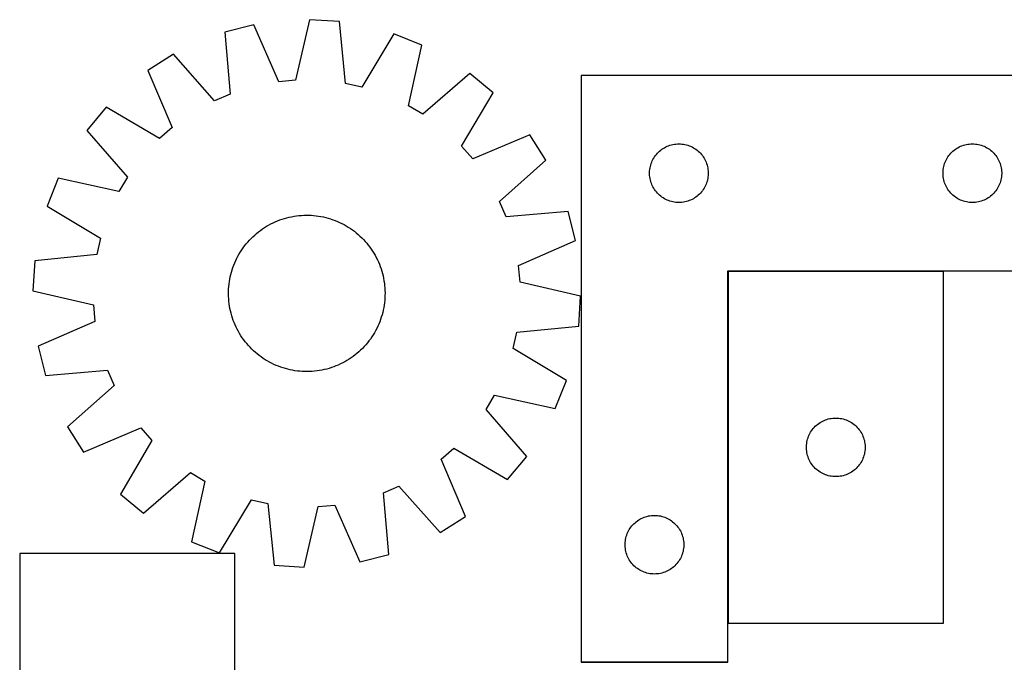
# Model space of a CAD drawing. Header units: millimetres. Extents: x 7 to 1493, y 7 to 2993.
# Tile 7 of 14: x 7 to 510, y 2665 to 2993. Entities that reach past the tile are written whole.
import ezdxf

# ---------------------------------------------------------------- set-up
doc = ezdxf.new("R2010")
doc.units = ezdxf.units.MM
doc.layers.add('COMMON', color=5, linetype='CONTINUOUS', true_color=0x0000ff)
doc.layers.add('CUT', color=7, linetype='CONTINUOUS', true_color=0x000000)

msp = doc.modelspace()

# ---------------------------------------------------------------- linework, layer by layer
at = {"layer": 'COMMON'}
for p, q in [((368.665724, 2864.774482), (368.665724, 2684.774482)), ((478.765725, 2864.874483), (368.765725, 2864.874483)), ((368.565724, 2664.874483), (293.565724, 2664.874483))]:
    msp.add_line(p, q, dxfattribs=at)
at = {"layer": 'CUT'}
for p, q in [((126.290148, 2990.856843), (111.380095, 2987.05936)), ((139.00959, 2961.750306), (126.290148, 2990.856843)), ((154.707488, 2993.48755), (147.547427, 2962.540687)), ((170.061277, 2992.491711), (154.707488, 2993.48755)), ((173.163771, 2960.879225), (170.061277, 2992.491711)), ((111.380095, 2987.05936), (114.13358, 2955.414565)), ((197.900706, 2986.21222), (181.527978, 2958.992585)), ((212.195297, 2980.520539), (197.900706, 2986.21222)), ((205.377148, 2949.496555), (212.195297, 2980.520539)), ((85.166532, 2975.775969), (72.159716, 2967.556888)), ((106.257855, 2952.02453), (85.166532, 2975.775969)), ((72.159716, 2967.556888), (84.557215, 2938.311773)), ((236.731698, 2965.945532), (212.748978, 2945.117572)), ((248.567835, 2956.115151), (236.731698, 2965.945532)), ((293.565724, 2964.974483), (293.565724, 2664.974483)), ((543.565724, 2964.974483), (293.565724, 2964.974483)), ((147.547427, 2962.540687), (139.00959, 2961.750306)), ((181.527978, 2958.992585), (173.163771, 2960.879225)), ((114.13358, 2955.414565), (106.257855, 2952.02453)), ((232.496452, 2928.716512), (248.567835, 2956.115151)), ((212.748978, 2945.117572), (205.377148, 2949.496555)), ((50.715895, 2948.725309), (40.885514, 2936.889172)), ((78.114534, 2932.653926), (50.715895, 2948.725309)), ((40.885514, 2936.889172), (61.713474, 2912.906452)), ((84.557215, 2938.311773), (78.114534, 2932.653926)), ((267.399415, 2934.67133), (238.154299, 2922.273831)), ((275.618495, 2921.664514), (267.399415, 2934.67133)), ((339.004001, 2929.264013), (339.745657, 2929.479899)), ((339.745657, 2929.479899), (340.497443, 2929.657318)), ((340.497443, 2929.657318), (341.257365, 2929.795801)), ((341.257365, 2929.795801), (342.023409, 2929.894981)), ((342.023409, 2929.894981), (342.793542, 2929.954594)), ((342.793542, 2929.954594), (343.565724, 2929.974483)), ((343.565724, 2929.974483), (344.337905, 2929.954594)), ((344.337905, 2929.954594), (345.108039, 2929.894981)), ((345.108039, 2929.894981), (345.874082, 2929.795801)), ((345.874082, 2929.795801), (346.634005, 2929.657318)), ((346.634005, 2929.657318), (347.38579, 2929.479899)), ((347.38579, 2929.479899), (348.127446, 2929.264013)), ((489.004001, 2929.264013), (489.745657, 2929.479899)), ((489.745657, 2929.479899), (490.497443, 2929.657318)), ((490.497443, 2929.657318), (491.257365, 2929.795801)), ((491.257365, 2929.795801), (492.023409, 2929.894981)), ((492.023409, 2929.894981), (492.793542, 2929.954594)), ((492.793542, 2929.954594), (493.565724, 2929.974483)), ((493.565724, 2929.974483), (494.337905, 2929.954594)), ((494.337905, 2929.954594), (495.108039, 2929.894981)), ((495.108039, 2929.894981), (495.874082, 2929.795801)), ((495.874082, 2929.795801), (496.634005, 2929.657318)), ((496.634005, 2929.657318), (497.38579, 2929.479899)), ((497.38579, 2929.479899), (498.127446, 2929.264013)), ((238.154299, 2922.273831), (232.496452, 2928.716512)), ((331.568135, 2923.977697), (332.047517, 2924.58338)), ((332.047517, 2924.58338), (332.557443, 2925.163583)), ((332.557443, 2925.163583), (333.096561, 2925.716766)), ((333.096561, 2925.716766), (333.663442, 2926.241462)), ((333.663442, 2926.241462), (334.256581, 2926.73628)), ((334.256581, 2926.73628), (334.874407, 2927.199908)), ((334.874407, 2927.199908), (335.515281, 2927.631116)), ((335.515281, 2927.631116), (336.177503, 2928.028761)), ((336.177503, 2928.028761), (336.859317, 2928.391789)), ((336.859317, 2928.391789), (337.558915, 2928.719236)), ((337.558915, 2928.719236), (338.274442, 2929.010235)), ((338.274442, 2929.010235), (339.004001, 2929.264013)), ((348.127446, 2929.264013), (348.857005, 2929.010235)), ((348.857005, 2929.010235), (349.572532, 2928.719236)), ((349.572532, 2928.719236), (350.27213, 2928.391789)), ((350.27213, 2928.391789), (350.953945, 2928.028761)), ((350.953945, 2928.028761), (351.616166, 2927.631116)), ((351.616166, 2927.631116), (352.25704, 2927.199908)), ((352.25704, 2927.199908), (352.874866, 2926.73628)), ((352.874866, 2926.73628), (353.468005, 2926.241462)), ((353.468005, 2926.241462), (354.034886, 2925.716766)), ((354.034886, 2925.716766), (354.574004, 2925.163583)), ((354.574004, 2925.163583), (355.08393, 2924.58338)), ((355.08393, 2924.58338), (355.563312, 2923.977697)), ((481.568135, 2923.977697), (482.047517, 2924.58338)), ((482.047517, 2924.58338), (482.557443, 2925.163583)), ((482.557443, 2925.163583), (483.096561, 2925.716766)), ((483.096561, 2925.716766), (483.663442, 2926.241462)), ((483.663442, 2926.241462), (484.256581, 2926.73628)), ((484.256581, 2926.73628), (484.874407, 2927.199908)), ((484.874407, 2927.199908), (485.515281, 2927.631116)), ((485.515281, 2927.631116), (486.177503, 2928.028761)), ((486.177503, 2928.028761), (486.859317, 2928.391789)), ((486.859317, 2928.391789), (487.558915, 2928.719236)), ((487.558915, 2928.719236), (488.274442, 2929.010235)), ((488.274442, 2929.010235), (489.004001, 2929.264013)), ((498.127446, 2929.264013), (498.857005, 2929.010235)), ((498.857005, 2929.010235), (499.572532, 2928.719236)), ((499.572532, 2928.719236), (500.27213, 2928.391789)), ((500.27213, 2928.391789), (500.953945, 2928.028761)), ((500.953945, 2928.028761), (501.616166, 2927.631116)), ((501.616166, 2927.631116), (502.25704, 2927.199908)), ((502.25704, 2927.199908), (502.874866, 2926.73628)), ((502.874866, 2926.73628), (503.468005, 2926.241462)), ((503.468005, 2926.241462), (504.034886, 2925.716766)), ((504.034886, 2925.716766), (504.574004, 2925.163583)), ((504.574004, 2925.163583), (505.08393, 2924.58338)), ((505.08393, 2924.58338), (505.563312, 2923.977697)), ((251.867057, 2900.573191), (275.618495, 2921.664514)), ((329.163475, 2919.166767), (329.398385, 2919.902618)), ((329.398385, 2919.902618), (329.670864, 2920.625401)), ((329.670864, 2920.625401), (329.98019, 2921.333199)), ((329.98019, 2921.333199), (330.325542, 2922.024134)), ((330.325542, 2922.024134), (330.706004, 2922.696375)), ((330.706004, 2922.696375), (331.120568, 2923.348139)), ((331.120568, 2923.348139), (331.568135, 2923.977697)), ((355.563312, 2923.977697), (356.010879, 2923.348139)), ((356.010879, 2923.348139), (356.425443, 2922.696375)), ((356.425443, 2922.696375), (356.805906, 2922.024134)), ((356.805906, 2922.024134), (357.151258, 2921.333199)), ((357.151258, 2921.333199), (357.460583, 2920.625401)), ((357.460583, 2920.625401), (357.733062, 2919.902618)), ((357.733062, 2919.902618), (357.967972, 2919.166767)), ((479.163475, 2919.166767), (479.398385, 2919.902618)), ((479.398385, 2919.902618), (479.670864, 2920.625401)), ((479.670864, 2920.625401), (479.98019, 2921.333199)), ((479.98019, 2921.333199), (480.325542, 2922.024134)), ((480.325542, 2922.024134), (480.706004, 2922.696375)), ((480.706004, 2922.696375), (481.120568, 2923.348139)), ((481.120568, 2923.348139), (481.568135, 2923.977697)), ((505.563312, 2923.977697), (506.010879, 2923.348139)), ((506.010879, 2923.348139), (506.425443, 2922.696375)), ((506.425443, 2922.696375), (506.805906, 2922.024134)), ((506.805906, 2922.024134), (507.151258, 2921.333199)), ((507.151258, 2921.333199), (507.460583, 2920.625401)), ((507.460583, 2920.625401), (507.733062, 2919.902618)), ((507.733062, 2919.902618), (507.967972, 2919.166767)), ((328.570697, 2915.360701), (328.610461, 2916.132115)), ((328.570697, 2914.588264), (328.570697, 2915.360701)), ((328.610461, 2913.816851), (328.570697, 2914.588264)), ((328.610461, 2916.132115), (328.689883, 2916.900458)), ((328.689883, 2916.900458), (328.808754, 2917.663694)), ((328.808754, 2917.663694), (328.966758, 2918.419799)), ((328.966758, 2918.419799), (329.163475, 2919.166767)), ((357.967972, 2919.166767), (358.164689, 2918.419799)), ((358.164689, 2918.419799), (358.322693, 2917.663694)), ((358.322693, 2917.663694), (358.441564, 2916.900458)), ((358.441564, 2916.900458), (358.520986, 2916.132115)), ((358.520986, 2916.132115), (358.560751, 2915.360701)), ((358.560751, 2914.588264), (358.520986, 2913.816851)), ((358.560751, 2915.360701), (358.560751, 2914.588264)), ((478.570697, 2915.360701), (478.610461, 2916.132115)), ((478.570697, 2914.588264), (478.570697, 2915.360701)), ((478.610461, 2913.816851), (478.570697, 2914.588264)), ((478.610461, 2916.132115), (478.689883, 2916.900458)), ((478.689883, 2916.900458), (478.808754, 2917.663694)), ((478.808754, 2917.663694), (478.966758, 2918.419799)), ((478.966758, 2918.419799), (479.163475, 2919.166767)), ((507.967972, 2919.166767), (508.164689, 2918.419799)), ((508.164689, 2918.419799), (508.322693, 2917.663694)), ((508.322693, 2917.663694), (508.441564, 2916.900458)), ((508.441564, 2916.900458), (508.520986, 2916.132115)), ((508.520986, 2916.132115), (508.560751, 2915.360701)), ((508.560751, 2914.588264), (508.520986, 2913.816851)), ((508.560751, 2915.360701), (508.560751, 2914.588264)), ((26.310507, 2912.35277), (20.618826, 2898.05818)), ((57.334491, 2905.534622), (26.310507, 2912.35277)), ((61.713474, 2912.906452), (57.334491, 2905.534622)), ((328.689883, 2913.048507), (328.610461, 2913.816851)), ((328.808754, 2912.285271), (328.689883, 2913.048507)), ((328.966758, 2911.529167), (328.808754, 2912.285271)), ((329.163475, 2910.782198), (328.966758, 2911.529167)), ((329.398385, 2910.046347), (329.163475, 2910.782198)), ((329.670864, 2909.323564), (329.398385, 2910.046347)), ((329.98019, 2908.615767), (329.670864, 2909.323564)), ((357.460583, 2909.323564), (357.151258, 2908.615767)), ((357.733062, 2910.046347), (357.460583, 2909.323564)), ((357.967972, 2910.782198), (357.733062, 2910.046347)), ((358.164689, 2911.529167), (357.967972, 2910.782198)), ((358.322693, 2912.285271), (358.164689, 2911.529167)), ((358.441564, 2913.048507), (358.322693, 2912.285271)), ((358.520986, 2913.816851), (358.441564, 2913.048507)), ((478.689883, 2913.048507), (478.610461, 2913.816851)), ((478.808754, 2912.285271), (478.689883, 2913.048507)), ((478.966758, 2911.529167), (478.808754, 2912.285271)), ((479.163475, 2910.782198), (478.966758, 2911.529167)), ((479.398385, 2910.046347), (479.163475, 2910.782198)), ((479.670864, 2909.323564), (479.398385, 2910.046347)), ((479.98019, 2908.615767), (479.670864, 2909.323564)), ((507.460583, 2909.323564), (507.151258, 2908.615767)), ((507.733062, 2910.046347), (507.460583, 2909.323564)), ((507.967972, 2910.782198), (507.733062, 2910.046347)), ((508.164689, 2911.529167), (507.967972, 2910.782198)), ((508.322693, 2912.285271), (508.164689, 2911.529167)), ((508.441564, 2913.048507), (508.322693, 2912.285271)), ((508.520986, 2913.816851), (508.441564, 2913.048507)), ((330.325542, 2907.924832), (329.98019, 2908.615767)), ((330.706004, 2907.252591), (330.325542, 2907.924832)), ((331.120568, 2906.600827), (330.706004, 2907.252591)), ((331.568135, 2905.971269), (331.120568, 2906.600827)), ((332.047517, 2905.365585), (331.568135, 2905.971269)), ((332.557443, 2904.785383), (332.047517, 2905.365585)), ((333.096561, 2904.2322), (332.557443, 2904.785383)), ((333.663442, 2903.707504), (333.096561, 2904.2322)), ((354.034886, 2904.2322), (353.468005, 2903.707504)), ((354.574004, 2904.785383), (354.034886, 2904.2322)), ((355.08393, 2905.365585), (354.574004, 2904.785383)), ((355.563312, 2905.971269), (355.08393, 2905.365585)), ((356.010879, 2906.600827), (355.563312, 2905.971269)), ((356.425443, 2907.252591), (356.010879, 2906.600827)), ((356.805906, 2907.924832), (356.425443, 2907.252591)), ((357.151258, 2908.615767), (356.805906, 2907.924832)), ((480.325542, 2907.924832), (479.98019, 2908.615767)), ((480.706004, 2907.252591), (480.325542, 2907.924832)), ((481.120568, 2906.600827), (480.706004, 2907.252591)), ((481.568135, 2905.971269), (481.120568, 2906.600827)), ((482.047517, 2905.365585), (481.568135, 2905.971269)), ((482.557443, 2904.785383), (482.047517, 2905.365585)), ((483.096561, 2904.2322), (482.557443, 2904.785383)), ((483.663442, 2903.707504), (483.096561, 2904.2322)), ((504.034886, 2904.2322), (503.468005, 2903.707504)), ((504.574004, 2904.785383), (504.034886, 2904.2322)), ((505.08393, 2905.365585), (504.574004, 2904.785383)), ((505.563312, 2905.971269), (505.08393, 2905.365585)), ((506.010879, 2906.600827), (505.563312, 2905.971269)), ((506.425443, 2907.252591), (506.010879, 2906.600827)), ((506.805906, 2907.924832), (506.425443, 2907.252591)), ((507.151258, 2908.615767), (506.805906, 2907.924832)), ((255.257091, 2892.697466), (251.867057, 2900.573191)), ((334.256581, 2903.212686), (333.663442, 2903.707504)), ((334.874407, 2902.749058), (334.256581, 2903.212686)), ((335.515281, 2902.317849), (334.874407, 2902.749058)), ((336.177503, 2901.920204), (335.515281, 2902.317849)), ((336.859317, 2901.557176), (336.177503, 2901.920204)), ((337.558915, 2901.229729), (336.859317, 2901.557176)), ((338.274442, 2900.93873), (337.558915, 2901.229729)), ((339.004001, 2900.684952), (338.274442, 2900.93873)), ((339.745657, 2900.469067), (339.004001, 2900.684952)), ((340.497443, 2900.291647), (339.745657, 2900.469067)), ((341.257365, 2900.153164), (340.497443, 2900.291647)), ((342.023409, 2900.053985), (341.257365, 2900.153164)), ((342.793542, 2899.994371), (342.023409, 2900.053985)), ((343.565724, 2899.974483), (342.793542, 2899.994371)), ((344.337905, 2899.994371), (343.565724, 2899.974483)), ((345.108039, 2900.053985), (344.337905, 2899.994371)), ((345.874082, 2900.153164), (345.108039, 2900.053985)), ((346.634005, 2900.291647), (345.874082, 2900.153164)), ((347.38579, 2900.469067), (346.634005, 2900.291647)), ((348.127446, 2900.684952), (347.38579, 2900.469067)), ((348.857005, 2900.93873), (348.127446, 2900.684952)), ((349.572532, 2901.229729), (348.857005, 2900.93873)), ((350.27213, 2901.557176), (349.572532, 2901.229729)), ((350.953945, 2901.920204), (350.27213, 2901.557176)), ((351.616166, 2902.317849), (350.953945, 2901.920204)), ((352.25704, 2902.749058), (351.616166, 2902.317849)), ((352.874866, 2903.212686), (352.25704, 2902.749058)), ((353.468005, 2903.707504), (352.874866, 2903.212686)), ((484.256581, 2903.212686), (483.663442, 2903.707504)), ((484.874407, 2902.749058), (484.256581, 2903.212686)), ((485.515281, 2902.317849), (484.874407, 2902.749058)), ((486.177503, 2901.920204), (485.515281, 2902.317849)), ((486.859317, 2901.557176), (486.177503, 2901.920204)), ((487.558915, 2901.229729), (486.859317, 2901.557176)), ((488.274442, 2900.93873), (487.558915, 2901.229729)), ((489.004001, 2900.684952), (488.274442, 2900.93873)), ((489.745657, 2900.469067), (489.004001, 2900.684952)), ((490.497443, 2900.291647), (489.745657, 2900.469067)), ((491.257365, 2900.153164), (490.497443, 2900.291647)), ((492.023409, 2900.053985), (491.257365, 2900.153164)), ((492.793542, 2899.994371), (492.023409, 2900.053985)), ((493.565724, 2899.974483), (492.793542, 2899.994371)), ((494.337905, 2899.994371), (493.565724, 2899.974483)), ((495.108039, 2900.053985), (494.337905, 2899.994371)), ((495.874082, 2900.153164), (495.108039, 2900.053985)), ((496.634005, 2900.291647), (495.874082, 2900.153164)), ((497.38579, 2900.469067), (496.634005, 2900.291647)), ((498.127446, 2900.684952), (497.38579, 2900.469067)), ((498.857005, 2900.93873), (498.127446, 2900.684952)), ((499.572532, 2901.229729), (498.857005, 2900.93873)), ((500.27213, 2901.557176), (499.572532, 2901.229729)), ((500.953945, 2901.920204), (500.27213, 2901.557176)), ((501.616166, 2902.317849), (500.953945, 2901.920204)), ((502.25704, 2902.749058), (501.616166, 2902.317849)), ((502.874866, 2903.212686), (502.25704, 2902.749058)), ((503.468005, 2903.707504), (502.874866, 2903.212686)), ((20.618826, 2898.05818), (47.838461, 2881.685452)), ((286.901887, 2895.450951), (255.257091, 2892.697466)), ((290.69937, 2880.540898), (286.901887, 2895.450951)), ((134.966599, 2889.026445), (136.091756, 2889.585934)), ((136.091756, 2889.585934), (137.233933, 2890.109804)), ((137.233933, 2890.109804), (138.392001, 2890.59754)), ((138.392001, 2890.59754), (139.564817, 2891.048659)), ((139.564817, 2891.048659), (140.751225, 2891.462716)), ((140.751225, 2891.462716), (141.950053, 2891.839303)), ((141.950053, 2891.839303), (143.160119, 2892.178048)), ((143.160119, 2892.178048), (144.380227, 2892.478616)), ((144.380227, 2892.478616), (145.609175, 2892.740712)), ((145.609175, 2892.740712), (146.845749, 2892.964077)), ((146.845749, 2892.964077), (148.088729, 2893.148489)), ((148.088729, 2893.148489), (149.336888, 2893.293767)), ((149.336888, 2893.293767), (150.588995, 2893.399769)), ((150.588995, 2893.399769), (151.843813, 2893.466388)), ((151.843813, 2893.466388), (153.100104, 2893.49356)), ((153.100104, 2893.49356), (154.356629, 2893.481257)), ((154.356629, 2893.481257), (155.612148, 2893.429491)), ((155.612148, 2893.429491), (156.865421, 2893.338315)), ((156.865421, 2893.338315), (158.115212, 2893.207817)), ((158.115212, 2893.207817), (159.360287, 2893.038127)), ((159.360287, 2893.038127), (160.599418, 2892.829412)), ((160.599418, 2892.829412), (161.831381, 2892.581877)), ((161.831381, 2892.581877), (163.054961, 2892.295768)), ((163.054961, 2892.295768), (164.268951, 2891.971367)), ((164.268951, 2891.971367), (165.472152, 2891.608993)), ((165.472152, 2891.608993), (166.663376, 2891.209005)), ((166.663376, 2891.209005), (167.841449, 2890.771797)), ((167.841449, 2890.771797), (169.005208, 2890.2978)), ((169.005208, 2890.2978), (170.153504, 2889.787483)), ((170.153504, 2889.787483), (171.285203, 2889.241348)), ((171.285203, 2889.241348), (172.39919, 2888.659936)), ((126.707237, 2883.341657), (127.657906, 2884.163383)), ((127.657906, 2884.163383), (128.633918, 2884.954843)), ((128.633918, 2884.954843), (129.634308, 2885.715255)), ((129.634308, 2885.715255), (130.65809, 2886.443869)), ((130.65809, 2886.443869), (131.704252, 2887.139965)), ((131.704252, 2887.139965), (132.771764, 2887.802857)), ((132.771764, 2887.802857), (133.859571, 2888.431891)), ((133.859571, 2888.431891), (134.966599, 2889.026445)), ((172.39919, 2888.659936), (173.494364, 2888.043819)), ((173.494364, 2888.043819), (174.569646, 2887.393606)), ((174.569646, 2887.393606), (175.623973, 2886.709939)), ((175.623973, 2886.709939), (176.656305, 2885.993491)), ((176.656305, 2885.993491), (177.665624, 2885.244971)), ((177.665624, 2885.244971), (178.650933, 2884.465117)), ((178.650933, 2884.465117), (179.61126, 2883.654698)), ((47.838461, 2881.685452), (45.951821, 2873.321244)), ((122.365929, 2878.808406), (123.176348, 2879.768734)), ((123.176348, 2879.768734), (124.016532, 2880.703131)), ((124.016532, 2880.703131), (124.885651, 2881.610676)), ((124.885651, 2881.610676), (125.782848, 2882.490474)), ((125.782848, 2882.490474), (126.707237, 2883.341657)), ((179.61126, 2883.654698), (180.545657, 2882.814514)), ((180.545657, 2882.814514), (181.453203, 2881.945395)), ((181.453203, 2881.945395), (182.333001, 2881.048198)), ((182.333001, 2881.048198), (183.184183, 2880.123809)), ((183.184183, 2880.123809), (184.00591, 2879.17314)), ((184.00591, 2879.17314), (184.797369, 2878.197128)), ((261.592832, 2867.821456), (290.69937, 2880.540898)), ((118.787227, 2873.651838), (119.43744, 2874.727119)), ((119.43744, 2874.727119), (120.121107, 2875.781446)), ((120.121107, 2875.781446), (120.837555, 2876.813779)), ((120.837555, 2876.813779), (121.586075, 2877.823097)), ((121.586075, 2877.823097), (122.365929, 2878.808406)), ((184.797369, 2878.197128), (185.557781, 2877.196738)), ((185.557781, 2877.196738), (186.286395, 2876.172956)), ((186.286395, 2876.172956), (186.982491, 2875.126794)), ((186.982491, 2875.126794), (187.645384, 2874.059282)), ((187.645384, 2874.059282), (188.274417, 2872.971475)), ((14.339335, 2870.218751), (13.343496, 2854.864961)), ((45.951821, 2873.321244), (14.339335, 2870.218751)), ((116.059249, 2867.998923), (116.533246, 2869.162681)), ((116.533246, 2869.162681), (117.043563, 2870.310977)), ((117.043563, 2870.310977), (117.589698, 2871.442677)), ((117.589698, 2871.442677), (118.17111, 2872.556663)), ((118.17111, 2872.556663), (118.787227, 2873.651838)), ((188.274417, 2872.971475), (188.868972, 2871.864447)), ((188.868972, 2871.864447), (189.42846, 2870.73929)), ((189.42846, 2870.73929), (189.952331, 2869.597113)), ((189.952331, 2869.597113), (190.440066, 2868.439045)), ((114.535278, 2863.212435), (114.859679, 2864.426424)), ((114.859679, 2864.426424), (115.222053, 2865.629625)), ((115.222053, 2865.629625), (115.622041, 2866.82085)), ((115.622041, 2866.82085), (116.059249, 2867.998923)), ((190.440066, 2868.439045), (190.891185, 2867.266229)), ((190.891185, 2867.266229), (191.305242, 2866.079821)), ((191.305242, 2866.079821), (191.681829, 2864.880993)), ((191.681829, 2864.880993), (192.020574, 2863.670927)), ((262.383214, 2859.283619), (261.592832, 2867.821456)), ((368.565724, 2664.974483), (368.565724, 2864.974483)), ((368.565724, 2864.974483), (543.565724, 2864.974483)), ((368.765725, 2864.774482), (368.765725, 2684.774482)), ((478.765725, 2864.774482), (368.765725, 2864.774482)), ((478.765725, 2684.774482), (478.765725, 2864.774482)), ((113.623229, 2858.272686), (113.792919, 2859.517761)), ((113.792919, 2859.517761), (114.001634, 2860.756891)), ((114.001634, 2860.756891), (114.249169, 2861.988855)), ((114.249169, 2861.988855), (114.535278, 2863.212435)), ((192.020574, 2863.670927), (192.321143, 2862.450819)), ((192.321143, 2862.450819), (192.583239, 2861.221871)), ((192.583239, 2861.221871), (192.806603, 2859.985297)), ((192.806603, 2859.985297), (192.991015, 2858.742317)), ((293.330076, 2852.123558), (262.383214, 2859.283619)), ((13.343496, 2854.864961), (44.290359, 2847.704901)), ((113.337486, 2853.257578), (113.349789, 2854.514103)), ((113.349789, 2854.514103), (113.401555, 2855.769622)), ((113.401555, 2855.769622), (113.492731, 2857.022895)), ((113.492731, 2857.022895), (113.623229, 2858.272686)), ((192.991015, 2858.742317), (193.136294, 2857.494158)), ((193.136294, 2857.494158), (193.242295, 2856.242051)), ((193.242295, 2856.242051), (193.308914, 2854.987233)), ((193.308914, 2854.987233), (193.336086, 2853.730942)), ((113.364658, 2852.001286), (113.337486, 2853.257578)), ((113.431277, 2850.746468), (113.364658, 2852.001286)), ((113.537278, 2849.494362), (113.431277, 2850.746468)), ((113.682557, 2848.246203), (113.537278, 2849.494362)), ((193.180841, 2849.965625), (193.050344, 2848.715834)), ((193.272018, 2851.218898), (193.180841, 2849.965625)), ((193.323783, 2852.474417), (193.272018, 2851.218898)), ((193.336086, 2853.730942), (193.323783, 2852.474417)), ((292.334237, 2836.769769), (293.330076, 2852.123558)), ((44.290359, 2847.704901), (45.08074, 2839.167064)), ((113.866969, 2847.003223), (113.682557, 2848.246203)), ((114.090334, 2845.766649), (113.866969, 2847.003223)), ((114.35243, 2844.537701), (114.090334, 2845.766649)), ((114.652998, 2843.317592), (114.35243, 2844.537701)), ((192.138295, 2843.776085), (191.813893, 2842.562095)), ((192.424404, 2844.999665), (192.138295, 2843.776085)), ((192.671938, 2846.231628), (192.424404, 2844.999665)), ((192.880653, 2847.470759), (192.671938, 2846.231628)), ((193.050344, 2848.715834), (192.880653, 2847.470759)), ((45.08074, 2839.167064), (15.974203, 2826.447621)), ((114.991743, 2842.107527), (114.652998, 2843.317592)), ((115.36833, 2840.908698), (114.991743, 2842.107527)), ((115.782387, 2839.722291), (115.36833, 2840.908698)), ((116.233506, 2838.549474), (115.782387, 2839.722291)), ((190.614323, 2838.989597), (190.140326, 2837.825838)), ((191.051531, 2840.16767), (190.614323, 2838.989597)), ((191.45152, 2841.358894), (191.051531, 2840.16767)), ((191.813893, 2842.562095), (191.45152, 2841.358894)), ((116.721242, 2837.391406), (116.233506, 2838.549474)), ((117.245112, 2836.24923), (116.721242, 2837.391406)), ((117.804601, 2835.124073), (117.245112, 2836.24923)), ((118.399155, 2834.017044), (117.804601, 2835.124073)), ((119.028189, 2832.929237), (118.399155, 2834.017044)), ((188.502462, 2834.431856), (187.886345, 2833.336682)), ((189.083875, 2835.545843), (188.502462, 2834.431856)), ((189.630009, 2836.677542), (189.083875, 2835.545843)), ((190.140326, 2837.825838), (189.630009, 2836.677542)), ((260.721751, 2833.667275), (292.334237, 2836.769769)), ((119.691081, 2831.861726), (119.028189, 2832.929237)), ((120.387177, 2830.815563), (119.691081, 2831.861726)), ((121.115791, 2829.791782), (120.387177, 2830.815563)), ((121.876203, 2828.791391), (121.115791, 2829.791782)), ((122.667663, 2827.81538), (121.876203, 2828.791391)), ((185.087497, 2829.165422), (184.307643, 2828.180113)), ((185.836018, 2830.174741), (185.087497, 2829.165422)), ((186.552465, 2831.207073), (185.836018, 2830.174741)), ((187.236133, 2832.2614), (186.552465, 2831.207073)), ((187.886345, 2833.336682), (187.236133, 2832.2614)), ((258.835112, 2825.303068), (260.721751, 2833.667275)), ((15.974203, 2826.447621), (19.771686, 2811.537569)), ((123.489389, 2826.86471), (122.667663, 2827.81538)), ((124.340572, 2825.940321), (123.489389, 2826.86471)), ((125.22037, 2825.043124), (124.340572, 2825.940321)), ((126.127915, 2824.174005), (125.22037, 2825.043124)), ((127.062312, 2823.333822), (126.127915, 2824.174005)), ((179.966335, 2823.646863), (179.015666, 2822.825136)), ((180.890725, 2824.498045), (179.966335, 2823.646863)), ((181.787922, 2825.377843), (180.890725, 2824.498045)), ((182.657041, 2826.285389), (181.787922, 2825.377843)), ((183.497224, 2827.219786), (182.657041, 2826.285389)), ((184.307643, 2828.180113), (183.497224, 2827.219786)), ((286.054747, 2808.93034), (258.835112, 2825.303068)), ((128.02264, 2822.523403), (127.062312, 2823.333822)), ((129.007949, 2821.743549), (128.02264, 2822.523403)), ((130.017267, 2820.995028), (129.007949, 2821.743549)), ((131.0496, 2820.278581), (130.017267, 2820.995028)), ((132.103927, 2819.594913), (131.0496, 2820.278581)), ((133.179208, 2818.944701), (132.103927, 2819.594913)), ((134.274383, 2818.328584), (133.179208, 2818.944701)), ((173.901808, 2819.185662), (172.814002, 2818.556629)), ((174.96932, 2819.848555), (173.901808, 2819.185662)), ((176.015483, 2820.544651), (174.96932, 2819.848555)), ((177.039264, 2821.273265), (176.015483, 2820.544651)), ((178.039655, 2822.033677), (177.039264, 2821.273265)), ((179.015666, 2822.825136), (178.039655, 2822.033677)), ((19.771686, 2811.537569), (51.416481, 2814.291053)), ((51.416481, 2814.291053), (54.806516, 2806.415329)), ((135.388369, 2817.747171), (134.274383, 2818.328584)), ((136.520069, 2817.201037), (135.388369, 2817.747171)), ((137.668365, 2816.69072), (136.520069, 2817.201037)), ((138.832123, 2816.216723), (137.668365, 2816.69072)), ((140.010196, 2815.779515), (138.832123, 2816.216723)), ((141.201421, 2815.379526), (140.010196, 2815.779515)), ((142.404622, 2815.017153), (141.201421, 2815.379526)), ((143.618611, 2814.692751), (142.404622, 2815.017153)), ((144.842191, 2814.406642), (143.618611, 2814.692751)), ((146.074154, 2814.159108), (144.842191, 2814.406642)), ((147.313285, 2813.950393), (146.074154, 2814.159108)), ((148.55836, 2813.780702), (147.313285, 2813.950393)), ((149.808151, 2813.650205), (148.55836, 2813.780702)), ((151.061424, 2813.559028), (149.808151, 2813.650205)), ((152.316943, 2813.507263), (151.061424, 2813.559028)), ((156.084578, 2813.588751), (154.82976, 2813.522132)), ((157.336684, 2813.694752), (156.084578, 2813.588751)), ((158.584843, 2813.840031), (157.336684, 2813.694752)), ((159.827823, 2814.024443), (158.584843, 2813.840031)), ((161.064397, 2814.247807), (159.827823, 2814.024443)), ((162.293345, 2814.509903), (161.064397, 2814.247807)), ((163.513454, 2814.810472), (162.293345, 2814.509903)), ((164.723519, 2815.149217), (163.513454, 2814.810472)), ((165.922348, 2815.525804), (164.723519, 2815.149217)), ((167.108755, 2815.939861), (165.922348, 2815.525804)), ((168.281572, 2816.39098), (167.108755, 2815.939861)), ((169.43964, 2816.878715), (168.281572, 2816.39098)), ((170.581816, 2817.402586), (169.43964, 2816.878715)), ((171.706973, 2817.962074), (170.581816, 2817.402586)), ((172.814002, 2818.556629), (171.706973, 2817.962074)), ((153.573468, 2813.49496), (152.316943, 2813.507263)), ((154.82976, 2813.522132), (153.573468, 2813.49496)), ((280.363066, 2794.635749), (286.054747, 2808.93034)), ((54.806516, 2806.415329), (31.055077, 2785.324005)), ((244.960099, 2794.082068), (249.339082, 2801.453898)), ((249.339082, 2801.453898), (280.363066, 2794.635749)), ((265.788059, 2770.099348), (244.960099, 2794.082068)), ((417.059318, 2788.191788), (417.758916, 2788.519235)), ((417.758916, 2788.519235), (418.474443, 2788.810234)), ((418.474443, 2788.810234), (419.204002, 2789.064012)), ((419.204002, 2789.064012), (419.945658, 2789.279898)), ((419.945658, 2789.279898), (420.697444, 2789.457317)), ((420.697444, 2789.457317), (421.457366, 2789.5958)), ((421.457366, 2789.5958), (422.22341, 2789.69498)), ((422.22341, 2789.69498), (422.993543, 2789.754593)), ((422.993543, 2789.754593), (423.765725, 2789.774482)), ((423.765725, 2789.774482), (424.537906, 2789.754593)), ((424.537906, 2789.754593), (425.30804, 2789.69498)), ((425.30804, 2789.69498), (426.074083, 2789.5958)), ((426.074083, 2789.5958), (426.834006, 2789.457317)), ((426.834006, 2789.457317), (427.585791, 2789.279898)), ((427.585791, 2789.279898), (428.327447, 2789.064012)), ((428.327447, 2789.064012), (429.057006, 2788.810234)), ((429.057006, 2788.810234), (429.772533, 2788.519235)), ((429.772533, 2788.519235), (430.472131, 2788.191788)), ((31.055077, 2785.324005), (39.274158, 2772.317189)), ((39.274158, 2772.317189), (68.519273, 2784.714688)), ((68.519273, 2784.714688), (74.17712, 2778.272007)), ((411.320569, 2783.148138), (411.768136, 2783.777696)), ((411.768136, 2783.777696), (412.247518, 2784.383379)), ((412.247518, 2784.383379), (412.757444, 2784.963582)), ((412.757444, 2784.963582), (413.296562, 2785.516765)), ((413.296562, 2785.516765), (413.863443, 2786.041461)), ((413.863443, 2786.041461), (414.456582, 2786.536279)), ((414.456582, 2786.536279), (415.074408, 2786.999907)), ((415.074408, 2786.999907), (415.715282, 2787.431115)), ((415.715282, 2787.431115), (416.377504, 2787.82876)), ((416.377504, 2787.82876), (417.059318, 2788.191788)), ((430.472131, 2788.191788), (431.153946, 2787.82876)), ((431.153946, 2787.82876), (431.816167, 2787.431115)), ((431.816167, 2787.431115), (432.457041, 2786.999907)), ((432.457041, 2786.999907), (433.074867, 2786.536279)), ((433.074867, 2786.536279), (433.668006, 2786.041461)), ((433.668006, 2786.041461), (434.234887, 2785.516765)), ((434.234887, 2785.516765), (434.774005, 2784.963582)), ((434.774005, 2784.963582), (435.283931, 2784.383379)), ((435.283931, 2784.383379), (435.763313, 2783.777696)), ((435.763313, 2783.777696), (436.21088, 2783.148138)), ((409.166759, 2778.219798), (409.363476, 2778.966766)), ((409.363476, 2778.966766), (409.598386, 2779.702617)), ((409.598386, 2779.702617), (409.870865, 2780.4254)), ((409.870865, 2780.4254), (410.180191, 2781.133198)), ((410.180191, 2781.133198), (410.525543, 2781.824133)), ((410.525543, 2781.824133), (410.906005, 2782.496374)), ((410.906005, 2782.496374), (411.320569, 2783.148138)), ((436.21088, 2783.148138), (436.625444, 2782.496374)), ((436.625444, 2782.496374), (437.005907, 2781.824133)), ((437.005907, 2781.824133), (437.351259, 2781.133198)), ((437.351259, 2781.133198), (437.660584, 2780.4254)), ((437.660584, 2780.4254), (437.933063, 2779.702617)), ((437.933063, 2779.702617), (438.167973, 2778.966766)), ((438.167973, 2778.966766), (438.36469, 2778.219798)), ((74.17712, 2778.272007), (58.105737, 2750.873369)), ((222.116358, 2768.676747), (228.559039, 2774.334594)), ((228.559039, 2774.334594), (255.957677, 2758.263211)), ((408.770698, 2775.1607), (408.810462, 2775.932114)), ((408.770698, 2774.388263), (408.770698, 2775.1607)), ((408.810462, 2773.61685), (408.770698, 2774.388263)), ((408.810462, 2775.932114), (408.889884, 2776.700457)), ((408.889884, 2772.848506), (408.810462, 2773.61685)), ((408.889884, 2776.700457), (409.008755, 2777.463693)), ((409.008755, 2777.463693), (409.166759, 2778.219798)), ((438.36469, 2778.219798), (438.522694, 2777.463693)), ((438.522694, 2777.463693), (438.641565, 2776.700457)), ((438.641565, 2776.700457), (438.720987, 2775.932114)), ((438.720987, 2773.61685), (438.641565, 2772.848506)), ((438.720987, 2775.932114), (438.760752, 2775.1607)), ((438.760752, 2774.388263), (438.720987, 2773.61685)), ((438.760752, 2775.1607), (438.760752, 2774.388263)), ((234.513857, 2739.431631), (222.116358, 2768.676747)), ((255.957677, 2758.263211), (265.788059, 2770.099348)), ((409.008755, 2772.08527), (408.889884, 2772.848506)), ((409.166759, 2771.329166), (409.008755, 2772.08527)), ((409.363476, 2770.582197), (409.166759, 2771.329166)), ((409.598386, 2769.846346), (409.363476, 2770.582197)), ((409.870865, 2769.123563), (409.598386, 2769.846346)), ((410.180191, 2768.415766), (409.870865, 2769.123563)), ((410.525543, 2767.724831), (410.180191, 2768.415766)), ((437.351259, 2768.415766), (437.005907, 2767.724831)), ((437.660584, 2769.123563), (437.351259, 2768.415766)), ((437.933063, 2769.846346), (437.660584, 2769.123563)), ((438.167973, 2770.582197), (437.933063, 2769.846346)), ((438.36469, 2771.329166), (438.167973, 2770.582197)), ((438.522694, 2772.08527), (438.36469, 2771.329166)), ((438.641565, 2772.848506), (438.522694, 2772.08527)), ((410.906005, 2767.05259), (410.525543, 2767.724831)), ((411.320569, 2766.400826), (410.906005, 2767.05259)), ((411.768136, 2765.771268), (411.320569, 2766.400826)), ((412.247518, 2765.165584), (411.768136, 2765.771268)), ((412.757444, 2764.585382), (412.247518, 2765.165584)), ((413.296562, 2764.032199), (412.757444, 2764.585382)), ((413.863443, 2763.507503), (413.296562, 2764.032199)), ((414.456582, 2763.012685), (413.863443, 2763.507503)), ((433.668006, 2763.507503), (433.074867, 2763.012685)), ((434.234887, 2764.032199), (433.668006, 2763.507503)), ((434.774005, 2764.585382), (434.234887, 2764.032199)), ((435.283931, 2765.165584), (434.774005, 2764.585382)), ((435.763313, 2765.771268), (435.283931, 2765.165584)), ((436.21088, 2766.400826), (435.763313, 2765.771268)), ((436.625444, 2767.05259), (436.21088, 2766.400826)), ((437.005907, 2767.724831), (436.625444, 2767.05259)), ((69.941874, 2741.042987), (93.924594, 2761.870947)), ((93.924594, 2761.870947), (101.296424, 2757.491964)), ((415.074408, 2762.549057), (414.456582, 2763.012685)), ((415.715282, 2762.117848), (415.074408, 2762.549057)), ((416.377504, 2761.720203), (415.715282, 2762.117848)), ((417.059318, 2761.357175), (416.377504, 2761.720203)), ((417.758916, 2761.029728), (417.059318, 2761.357175)), ((418.474443, 2760.738729), (417.758916, 2761.029728)), ((419.204002, 2760.484951), (418.474443, 2760.738729)), ((419.945658, 2760.269066), (419.204002, 2760.484951)), ((420.697444, 2760.091646), (419.945658, 2760.269066)), ((421.457366, 2759.953163), (420.697444, 2760.091646)), ((422.22341, 2759.853984), (421.457366, 2759.953163)), ((422.993543, 2759.79437), (422.22341, 2759.853984)), ((423.765725, 2759.774482), (422.993543, 2759.79437)), ((424.537906, 2759.79437), (423.765725, 2759.774482)), ((425.30804, 2759.853984), (424.537906, 2759.79437)), ((426.074083, 2759.953163), (425.30804, 2759.853984)), ((426.834006, 2760.091646), (426.074083, 2759.953163)), ((427.585791, 2760.269066), (426.834006, 2760.091646)), ((428.327447, 2760.484951), (427.585791, 2760.269066)), ((429.057006, 2760.738729), (428.327447, 2760.484951)), ((429.772533, 2761.029728), (429.057006, 2760.738729)), ((430.472131, 2761.357175), (429.772533, 2761.029728)), ((431.153946, 2761.720203), (430.472131, 2761.357175)), ((431.816167, 2762.117848), (431.153946, 2761.720203)), ((432.457041, 2762.549057), (431.816167, 2762.117848)), ((433.074867, 2763.012685), (432.457041, 2762.549057)), ((101.296424, 2757.491964), (94.478276, 2726.46798)), ((192.539993, 2751.573955), (200.415717, 2754.963989)), ((200.415717, 2754.963989), (221.507041, 2731.212551)), ((58.105737, 2750.873369), (69.941874, 2741.042987)), ((195.293477, 2719.929159), (192.539993, 2751.573955)), ((108.772866, 2720.776299), (125.145594, 2747.995934)), ((125.145594, 2747.995934), (133.509802, 2746.109295)), ((133.509802, 2746.109295), (136.612295, 2714.496809)), ((151.966085, 2713.50097), (159.126145, 2744.447832)), ((159.126145, 2744.447832), (167.663982, 2745.238214)), ((167.663982, 2745.238214), (180.383425, 2716.131676)), ((221.507041, 2731.212551), (234.513857, 2739.431631)), ((323.677503, 2738.028761), (324.359317, 2738.391789)), ((324.359317, 2738.391789), (325.058915, 2738.719236)), ((325.058915, 2738.719236), (325.774442, 2739.010235)), ((325.774442, 2739.010235), (326.504001, 2739.264013)), ((326.504001, 2739.264013), (327.245657, 2739.479899)), ((327.245657, 2739.479899), (327.997443, 2739.657318)), ((327.997443, 2739.657318), (328.757365, 2739.795801)), ((328.757365, 2739.795801), (329.523409, 2739.894981)), ((329.523409, 2739.894981), (330.293542, 2739.954594)), ((330.293542, 2739.954594), (331.065724, 2739.974483)), ((331.065724, 2739.974483), (331.837905, 2739.954594)), ((331.837905, 2739.954594), (332.608039, 2739.894981)), ((332.608039, 2739.894981), (333.374082, 2739.795801)), ((333.374082, 2739.795801), (334.134005, 2739.657318)), ((334.134005, 2739.657318), (334.88579, 2739.479899)), ((334.88579, 2739.479899), (335.627446, 2739.264013)), ((335.627446, 2739.264013), (336.357005, 2739.010235)), ((336.357005, 2739.010235), (337.072532, 2738.719236)), ((337.072532, 2738.719236), (337.77213, 2738.391789)), ((337.77213, 2738.391789), (338.453945, 2738.028761)), ((318.206004, 2732.696375), (318.620568, 2733.348139)), ((318.620568, 2733.348139), (319.068135, 2733.977697)), ((319.068135, 2733.977697), (319.547517, 2734.58338)), ((319.547517, 2734.58338), (320.057443, 2735.163583)), ((320.057443, 2735.163583), (320.596561, 2735.716766)), ((320.596561, 2735.716766), (321.163442, 2736.241462)), ((321.163442, 2736.241462), (321.756581, 2736.73628)), ((321.756581, 2736.73628), (322.374407, 2737.199908)), ((322.374407, 2737.199908), (323.015281, 2737.631116)), ((323.015281, 2737.631116), (323.677503, 2738.028761)), ((338.453945, 2738.028761), (339.116166, 2737.631116)), ((339.116166, 2737.631116), (339.75704, 2737.199908)), ((339.75704, 2737.199908), (340.374866, 2736.73628)), ((340.374866, 2736.73628), (340.968005, 2736.241462)), ((340.968005, 2736.241462), (341.534886, 2735.716766)), ((341.534886, 2735.716766), (342.074004, 2735.163583)), ((342.074004, 2735.163583), (342.58393, 2734.58338)), ((342.58393, 2734.58338), (343.063312, 2733.977697)), ((343.063312, 2733.977697), (343.510879, 2733.348139)), ((343.510879, 2733.348139), (343.925443, 2732.696375)), ((316.308754, 2727.663694), (316.466758, 2728.419799)), ((316.466758, 2728.419799), (316.663475, 2729.166767)), ((316.663475, 2729.166767), (316.898385, 2729.902618)), ((316.898385, 2729.902618), (317.170864, 2730.625401)), ((317.170864, 2730.625401), (317.48019, 2731.333199)), ((317.48019, 2731.333199), (317.825542, 2732.024134)), ((317.825542, 2732.024134), (318.206004, 2732.696375)), ((343.925443, 2732.696375), (344.305906, 2732.024134)), ((344.305906, 2732.024134), (344.651258, 2731.333199)), ((344.651258, 2731.333199), (344.960583, 2730.625401)), ((344.960583, 2730.625401), (345.233062, 2729.902618)), ((345.233062, 2729.902618), (345.467972, 2729.166767)), ((345.467972, 2729.166767), (345.664689, 2728.419799)), ((345.664689, 2728.419799), (345.822693, 2727.663694)), ((94.478276, 2726.46798), (108.772866, 2720.776299)), ((316.070697, 2725.360701), (316.110461, 2726.132115)), ((316.070697, 2724.588264), (316.070697, 2725.360701)), ((316.110461, 2723.816851), (316.070697, 2724.588264)), ((316.110461, 2726.132115), (316.189883, 2726.900458)), ((316.189883, 2723.048507), (316.110461, 2723.816851)), ((316.189883, 2726.900458), (316.308754, 2727.663694)), ((316.308754, 2722.285271), (316.189883, 2723.048507)), ((345.822693, 2727.663694), (345.941564, 2726.900458)), ((345.941564, 2723.048507), (345.822693, 2722.285271)), ((345.941564, 2726.900458), (346.020986, 2726.132115)), ((346.020986, 2723.816851), (345.941564, 2723.048507)), ((346.020986, 2726.132115), (346.060751, 2725.360701)), ((346.060751, 2724.588264), (346.020986, 2723.816851)), ((346.060751, 2725.360701), (346.060751, 2724.588264)), ((116.591246, 2720.557924), (6.591246, 2720.557924)), ((6.591246, 2720.557924), (6.591246, 2540.557924)), ((116.591246, 2540.557924), (116.591246, 2720.557924)), ((180.383425, 2716.131676), (195.293477, 2719.929159)), ((316.466758, 2721.529167), (316.308754, 2722.285271)), ((316.663475, 2720.782198), (316.466758, 2721.529167)), ((316.898385, 2720.046347), (316.663475, 2720.782198)), ((317.170864, 2719.323564), (316.898385, 2720.046347)), ((317.48019, 2718.615767), (317.170864, 2719.323564)), ((317.825542, 2717.924832), (317.48019, 2718.615767)), ((318.206004, 2717.252591), (317.825542, 2717.924832)), ((344.305906, 2717.924832), (343.925443, 2717.252591)), ((344.651258, 2718.615767), (344.305906, 2717.924832)), ((344.960583, 2719.323564), (344.651258, 2718.615767)), ((345.233062, 2720.046347), (344.960583, 2719.323564)), ((345.467972, 2720.782198), (345.233062, 2720.046347)), ((345.664689, 2721.529167), (345.467972, 2720.782198)), ((345.822693, 2722.285271), (345.664689, 2721.529167)), ((136.612295, 2714.496809), (151.966085, 2713.50097)), ((318.620568, 2716.600827), (318.206004, 2717.252591)), ((319.068135, 2715.971269), (318.620568, 2716.600827)), ((319.547517, 2715.365585), (319.068135, 2715.971269)), ((320.057443, 2714.785383), (319.547517, 2715.365585)), ((320.596561, 2714.2322), (320.057443, 2714.785383)), ((321.163442, 2713.707504), (320.596561, 2714.2322)), ((321.756581, 2713.212686), (321.163442, 2713.707504)), ((322.374407, 2712.749058), (321.756581, 2713.212686)), ((340.374866, 2713.212686), (339.75704, 2712.749058)), ((340.968005, 2713.707504), (340.374866, 2713.212686)), ((341.534886, 2714.2322), (340.968005, 2713.707504)), ((342.074004, 2714.785383), (341.534886, 2714.2322)), ((342.58393, 2715.365585), (342.074004, 2714.785383)), ((343.063312, 2715.971269), (342.58393, 2715.365585)), ((343.510879, 2716.600827), (343.063312, 2715.971269)), ((343.925443, 2717.252591), (343.510879, 2716.600827)), ((323.015281, 2712.317849), (322.374407, 2712.749058)), ((323.677503, 2711.920204), (323.015281, 2712.317849)), ((324.359317, 2711.557176), (323.677503, 2711.920204)), ((325.058915, 2711.229729), (324.359317, 2711.557176)), ((325.774442, 2710.93873), (325.058915, 2711.229729)), ((326.504001, 2710.684952), (325.774442, 2710.93873)), ((327.245657, 2710.469067), (326.504001, 2710.684952)), ((327.997443, 2710.291647), (327.245657, 2710.469067)), ((328.757365, 2710.153164), (327.997443, 2710.291647)), ((329.523409, 2710.053985), (328.757365, 2710.153164)), ((330.293542, 2709.994371), (329.523409, 2710.053985)), ((331.065724, 2709.974483), (330.293542, 2709.994371)), ((331.837905, 2709.994371), (331.065724, 2709.974483)), ((332.608039, 2710.053985), (331.837905, 2709.994371)), ((333.374082, 2710.153164), (332.608039, 2710.053985)), ((334.134005, 2710.291647), (333.374082, 2710.153164)), ((334.88579, 2710.469067), (334.134005, 2710.291647)), ((335.627446, 2710.684952), (334.88579, 2710.469067)), ((336.357005, 2710.93873), (335.627446, 2710.684952)), ((337.072532, 2711.229729), (336.357005, 2710.93873)), ((337.77213, 2711.557176), (337.072532, 2711.229729)), ((338.453945, 2711.920204), (337.77213, 2711.557176)), ((339.116166, 2712.317849), (338.453945, 2711.920204)), ((339.75704, 2712.749058), (339.116166, 2712.317849)), ((368.765725, 2684.774482), (478.765725, 2684.774482)), ((293.565724, 2664.974483), (368.565724, 2664.974483))]:
    msp.add_line(p, q, dxfattribs=at)

doc.saveas('drawing.dxf')
